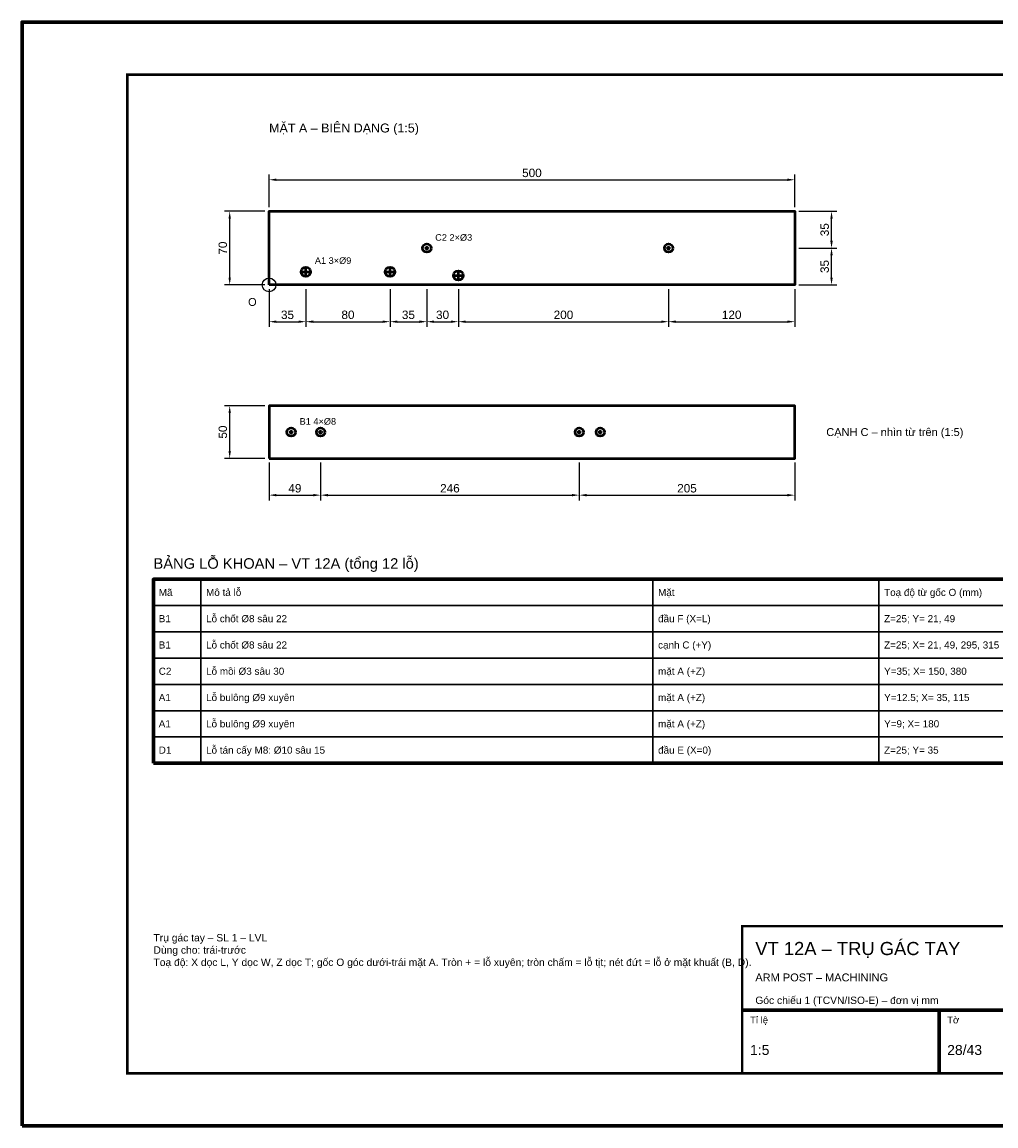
# Model space of a CAD drawing. Header units: millimetres. Extents: x 0 to 2970, y 0 to 2100.
# Tile 1 of 2: x 0 to 1853, y 0 to 2100. Entities that reach past the tile are written whole.
import ezdxf
from ezdxf.enums import TextEntityAlignment as Align

# ---------------------------------------------------------------- set-up
doc = ezdxf.new("R2010")
doc.units = ezdxf.units.MM
doc.header["$LTSCALE"] = 10
for name, color, linetype, lineweight in [('0-KHUNG-BANVE', 7, 'CONTINUOUS', 70), ('1-NET-THAY', 7, 'CONTINUOUS', 50), ('10-PHU-KIEN', 1, 'CONTINUOUS', 25), ('3-KICH-THUOC', 1, 'CONTINUOUS', 18), ('6-CHU', 7, 'CONTINUOUS', 25), ('7-BANG-KE', 7, 'CONTINUOUS', 25)]:
    doc.layers.add(name, color=color, linetype=linetype, lineweight=lineweight)
doc.styles.add('VN', font='arial.ttf')
doc.dimstyles.new('A4', dxfattribs={"dimscale": 10, "dimtxt": 1.6, "dimasz": 1.4, "dimexe": 1, "dimexo": 0.8, "dimgap": 0.5, "dimtad": 1, "dimdec": 1, "dimtxsty": 'VN', "dimcen": 2.5, "dimclrd": 1, "dimclre": 1, "dimclrt": 7, "dimazin": 3, "dimtfac": 1, "dimtmove": 0, "dimatfit": 3})

msp = doc.modelspace()

# ---------------------------------------------------------------- linework, layer by layer
at = {"layer": '0-KHUNG-BANVE'}
for p, q in [((1370, 220), (2870, 220)), ((1745, 100), (1745, 220))]:
    msp.add_line(p, q, dxfattribs=at)
for points in [[(0, 0), (2970, 0), (2970, 2100), (0, 2100)], [(250, 690), (2860, 690), (2860, 1040), (250, 1040)]]:
    msp.add_lwpolyline(points, close=True, dxfattribs=at)
for points, const_width in [([(200, 100), (2870, 100), (2870, 2000), (200, 2000)], 5), ([(1370, 100), (2870, 100), (2870, 380), (1370, 380)], 4)]:
    msp.add_lwpolyline(points, close=True, dxfattribs=dict(at, const_width=const_width))
at = {"layer": '1-NET-THAY'}
for p, q in [((531, 1625), (549, 1625)), ((540, 1616), (540, 1634)), ((691, 1625), (709, 1625)), ((700, 1616), (700, 1634)), ((821, 1618), (839, 1618)), ((830, 1609), (830, 1627))]:
    msp.add_line(p, q, dxfattribs=at)
for points in [[(470, 1600), (470, 1740), (1470, 1740), (1470, 1600)], [(470, 1270), (1470, 1270), (1470, 1370), (470, 1370)]]:
    msp.add_lwpolyline(points, close=True, dxfattribs=at)
for centre, radius in [((770, 1670), 8), ((770, 1670), 2), ((1230, 1670), 8), ((1230, 1670), 2), ((540, 1625), 9), ((700, 1625), 9), ((830, 1618), 9), ((512, 1320), 8), ((568, 1320), 8), ((1060, 1320), 8), ((1100, 1320), 8), ((512, 1320), 2), ((568, 1320), 2), ((1060, 1320), 2), ((1100, 1320), 2)]:
    msp.add_circle(centre, radius, dxfattribs=at)
at = {"layer": '10-PHU-KIEN'}
msp.add_circle((470, 1600), 13, dxfattribs=at)
at = {"layer": '7-BANG-KE'}
for points in [[(250, 990), (340, 990), (340, 1040), (250, 1040)], [(340, 990), (1200, 990), (1200, 1040), (340, 1040)], [(1200, 990), (1630, 990), (1630, 1040), (1200, 1040)], [(1630, 990), (2780, 990), (2780, 1040), (1630, 1040)], [(250, 940), (340, 940), (340, 990), (250, 990)], [(340, 940), (1200, 940), (1200, 990), (340, 990)], [(1200, 940), (1630, 940), (1630, 990), (1200, 990)], [(1630, 940), (2780, 940), (2780, 990), (1630, 990)], [(250, 890), (340, 890), (340, 940), (250, 940)], [(340, 890), (1200, 890), (1200, 940), (340, 940)], [(1200, 890), (1630, 890), (1630, 940), (1200, 940)], [(1630, 890), (2780, 890), (2780, 940), (1630, 940)], [(250, 840), (340, 840), (340, 890), (250, 890)], [(340, 840), (1200, 840), (1200, 890), (340, 890)], [(1200, 840), (1630, 840), (1630, 890), (1200, 890)], [(1630, 840), (2780, 840), (2780, 890), (1630, 890)], [(250, 790), (340, 790), (340, 840), (250, 840)], [(340, 790), (1200, 790), (1200, 840), (340, 840)], [(1200, 790), (1630, 790), (1630, 840), (1200, 840)], [(1630, 790), (2780, 790), (2780, 840), (1630, 840)], [(250, 740), (340, 740), (340, 790), (250, 790)], [(340, 740), (1200, 740), (1200, 790), (340, 790)], [(1200, 740), (1630, 740), (1630, 790), (1200, 790)], [(1630, 740), (2780, 740), (2780, 790), (1630, 790)], [(250, 690), (340, 690), (340, 740), (250, 740)], [(340, 690), (1200, 690), (1200, 740), (340, 740)], [(1200, 690), (1630, 690), (1630, 740), (1200, 740)], [(1630, 690), (2780, 690), (2780, 740), (1630, 740)]]:
    msp.add_lwpolyline(points, close=True, dxfattribs=at)

# ---------------------------------------------------------------- texts
at = {"layer": '10-PHU-KIEN', "style": 'VN'}
for s, height, p in [('C2 2×%%c3', 12.5, (786, 1684)), ('A1 3×%%c9', 12.5, (557, 1640)), ('O', 15, (430, 1560)), ('B1 4×%%c8', 12.5, (528, 1334))]:
    msp.add_text(s, height=height, dxfattribs=at).set_placement(p)
at = {"layer": '6-CHU', "style": 'VN'}
for s, height, p in [('MẶT A – BIÊN DẠNG (1:5)', 17, (470, 1890)), ('VT 12A – TRỤ GÁC TAY', 25, (1395, 325)), ('ARM POST – MACHINING', 15, (1395, 275)), ('Góc chiếu 1 (TCVN/ISO-E) – đơn vị mm', 14, (1395, 232)), ('Tỉ lệ', 13, (1385, 195)), ('Tờ', 13, (1760, 195)), ('1:5', 19, (1385, 135)), ('28/43', 19, (1760, 135))]:
    msp.add_text(s, height=height, dxfattribs=at).set_placement(p)
msp.add_text('CẠNH C – nhìn từ trên (1:5)', height=15, dxfattribs=at).set_placement((1530, 1320), align=Align.MIDDLE_LEFT)
at = {"layer": '6-CHU', "insert": (250, 365), "char_height": 14, "width": 1080, "attachment_point": 1, "style": 'VN'}
msp.add_mtext('Trụ gác tay – SL 1 – LVL\\PDùng cho: trái-trước\\PToạ độ: X dọc L, Y dọc W, Z dọc T; gốc O góc dưới-trái mặt A. Tròn + = lỗ xuyên; tròn chấm = lỗ tịt; nét đứt = lỗ ở mặt khuất (B, D).', dxfattribs=at)
at = {"layer": '7-BANG-KE', "style": 'VN'}
msp.add_text('BẢNG LỖ KHOAN – VT 12A (tổng 12 lỗ)', height=20, dxfattribs=at).set_placement((250, 1060))
for s, p in [('Mã', (260, 1015)), ('Mô tả lỗ', (350, 1015)), ('Mặt', (1210, 1015)), ('Toạ độ từ gốc O (mm)', (1640, 1015)), ('B1', (260, 965)), ('Lỗ chốt %%c8 sâu 22', (350, 965)), ('đầu F (X=L)', (1210, 965)), ('Z=25; Y= 21, 49', (1640, 965)), ('Lỗ chốt %%c8 sâu 22', (350, 915)), ('B1', (260, 915)), ('cạnh C (+Y)', (1210, 915)), ('Z=25; X= 21, 49, 295, 315', (1640, 915)), ('C2', (260, 865)), ('Lỗ mồi %%c3 sâu 30', (350, 865)), ('mặt A (+Z)', (1210, 865)), ('Y=35; X= 150, 380', (1640, 865)), ('A1', (260, 815)), ('Lỗ bulông %%c9 xuyên', (350, 815)), ('mặt A (+Z)', (1210, 815)), ('Y=12.5; X= 35, 115', (1640, 815)), ('A1', (260, 765)), ('Lỗ bulông %%c9 xuyên', (350, 765)), ('mặt A (+Z)', (1210, 765)), ('Y=9; X= 180', (1640, 765)), ('D1', (260, 715)), ('Lỗ tán cấy M8: %%c10 sâu 15', (350, 715)), ('đầu E (X=0)', (1210, 715)), ('Z=25; Y= 35', (1640, 715))]:
    msp.add_text(s, height=13.5, dxfattribs=at).set_placement(p, align=Align.MIDDLE_LEFT)

# ---------------------------------------------------------------- dimensions: what is measured, and where the dimension line sits
at = {"layer": '3-KICH-THUOC'}
for base, p1, p2 in [((470, 1800), (470, 1740), (1470, 1740)), ((470, 1530), (470, 1600), (540, 1600)), ((540, 1530), (540, 1600), (700, 1600)), ((700, 1530), (700, 1600), (770, 1600)), ((770, 1530), (770, 1600), (830, 1600)), ((830, 1530), (830, 1600), (1230, 1600)), ((1230, 1530), (1230, 1600), (1470, 1600)), ((470, 1200), (470, 1270), (568, 1270)), ((568, 1200), (568, 1270), (1060, 1270)), ((1060, 1200), (1060, 1270), (1470, 1270))]:
    msp.add_linear_dim(base=base, p1=p1, p2=p2, dimstyle='A4', override={"dimlfac": 0.5}, dxfattribs=at).render()
for base, p1, p2 in [((395, 1600), (470, 1600), (470, 1740)), ((1540, 1670), (1470, 1670), (1470, 1740)), ((1540, 1600), (1470, 1600), (1470, 1670)), ((395, 1270), (470, 1270), (470, 1370))]:
    msp.add_linear_dim(base=base, p1=p1, p2=p2, angle=90, dimstyle='A4', override={"dimlfac": 0.5}, dxfattribs=at).render()

doc.saveas('drawing.dxf')
